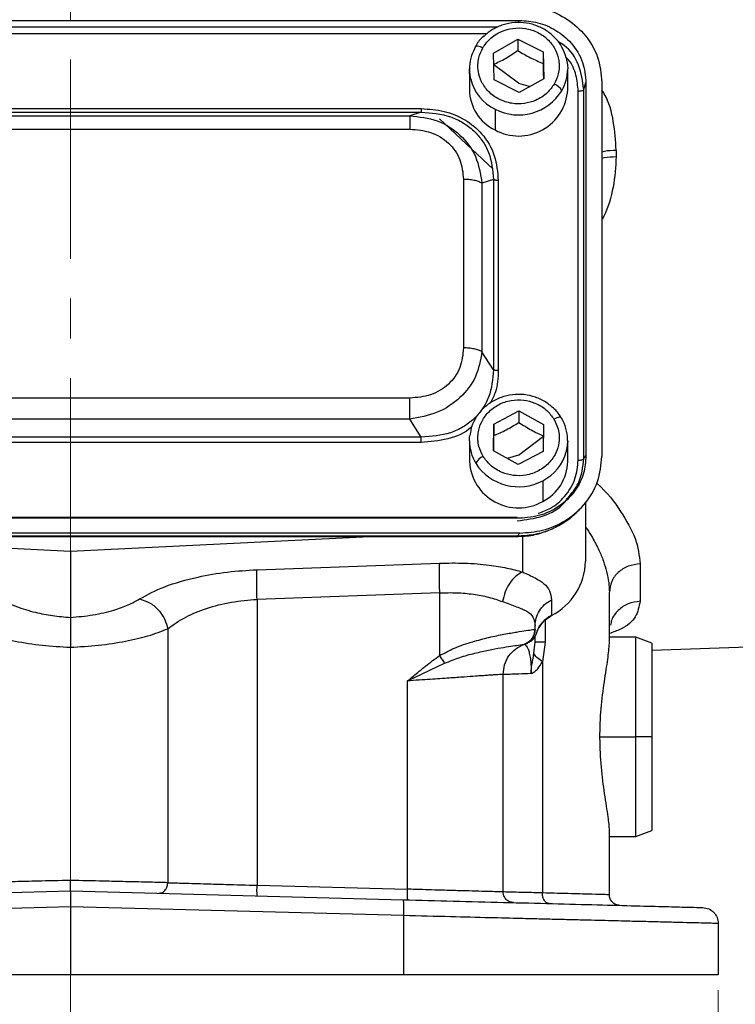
# Model space of a CAD drawing. Header units: inches. Extents: x 0.6 to 16.3, y 0.2 to 11.5.
# Tile 4 of 14: x 4.6 to 6.4, y 4 to 6.5. Entities that reach past the tile are written whole.
import ezdxf

# ---------------------------------------------------------------- set-up
doc = ezdxf.new("R2010")
doc.units = ezdxf.units.IN
doc.header["$MEASUREMENT"] = 0
doc.linetypes.add('CENTERX2', pattern=[0.8, 0.5, -0.1, 0.1, -0.1])
doc.styles.add('SLDTEXTSTYLE0', font='TXT', dxfattribs={"width": 0.75})
doc.dimstyles.new('SLDDIMSTYLE3', dxfattribs={"dimtxt": 0.137795, "dimasz": 0.14, "dimexe": 0, "dimexo": 0.0625, "dimgap": 0.034449, "dimtad": 0, "dimdec": 1, "dimlfac": 1.5, "dimrnd": 1e-09, "dimzin": 12, "dimdsep": 46, "dimtxsty": 'SLDTEXTSTYLE0', "dimblk1": 'CLOSED', "dimblk2": 'CLOSED', "dimsah": 1, "dimcen": 0.09, "dimadec": 0, "dimazin": 3, "dimtfac": 1, "dimtdec": 1, "dimtofl": 0, "dimtmove": 0, "dimatfit": 3, "dimldrblk": 'CLOSED', "dimfxl": 0, "dimfrac": 2, "dimtolj": 1, "dimtzin": 12, "dimarcsym": 0})

# ---------------------------------------------------------------- blocks, each defined once
blk = doc.blocks.new('_Closed')
at = {"color": 0, "linetype": 'ByBlock', "lineweight": -2}
for p, q in [((-1, 0.166667), (0, 0)), ((-1, 0.166667), (-1, -0.166667)), ((0, 0), (-1, -0.166667)), ((0, 0), (-1, 0))]:
    blk.add_line(p, q, dxfattribs=at)
blk = doc.blocks.new('_D_10')
at = {"color": 7, "linetype": 'Continuous', "lineweight": 0}
for p, q in [((3.0924, 4.0735), (3.0924, 3.7308)), ((6.3457, 4.0735), (6.3457, 3.7308)), ((5.4522, 3.9686), (5.4102, 3.9686)), ((5.4102, 3.9686), (5.4102, 3.7499)), ((5.7577, 3.9686), (5.7997, 3.9686)), ((5.7997, 3.9686), (5.7997, 3.7499)), ((3.0924, 3.7702), (5.2894, 3.7702)), ((6.3457, 3.7702), (5.9205, 3.7702)), ((5.4102, 3.7499), (5.4522, 3.7499)), ((5.7997, 3.7499), (5.7577, 3.7499))]:
    blk.add_line(p, q, dxfattribs=at)
at = {"color": 7, "linetype": 'Continuous', "lineweight": 18, "xscale": 0.14, "yscale": 0.14, "rotation": 180.0000000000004}
blk.add_blockref('_Closed', (3.0924, 3.7702, 0.0131), dxfattribs=at)
at = {"color": 7, "linetype": 'Continuous', "lineweight": 18, "xscale": 0.14, "yscale": 0.14}
blk.add_blockref('_Closed', (6.3457, 3.7702, 0.0131), dxfattribs=at)
at = {"color": 7, "linetype": 'Continuous', "lineweight": 18, "char_height": 0.1378, "attachment_point": 1, "style": 'SLDTEXTSTYLE0'}
for s, insert in [('124', (5.4522, 3.9275)), ('4.9', (5.4777, 3.7213))]:
    blk.add_mtext(s, dxfattribs=dict(at, insert=insert))

msp = doc.modelspace()

# ---------------------------------------------------------------- linework, layer by layer
at = {"color": 7, "linetype": 'CENTERX2', "lineweight": 18}
for p, q in [((4.719, 3.5098), (4.719, 9.817)), ((4.719, 4.9345), (4.719, 3.5098))]:
    msp.add_line(p, q, dxfattribs=at)
at = {"color": 7, "linetype": 'Continuous', "lineweight": 25}
for p, q in [((3.5924, 6.5083), (5.8463, 6.5083)), ((5.7811, 6.4262), (5.8425, 6.4613)), ((5.8425, 6.4613), (5.9058, 6.4292)), ((5.8425, 6.4613), (5.8425, 6.4326)), ((5.9058, 6.4292), (5.9076, 6.362)), ((5.9058, 6.4292), (5.9058, 6.4005)), ((5.7829, 6.359), (5.7811, 6.4262)), ((5.721, 6.3864), (5.721, 6.3343)), ((5.9677, 6.3343), (5.9677, 6.3864)), ((5.8462, 6.3269), (5.7829, 6.359)), ((5.9076, 6.362), (5.8462, 6.3269)), ((6.0537, 6.3531), (6.0537, 5.4136)), ((5.9942, 5.4043), (5.9942, 6.3308)), ((6.008, 6.335), (6.0137, 6.352)), ((6.008, 5.4084), (6.008, 6.335)), ((6.0137, 6.352), (6.0137, 5.4147)), ((3.8387, 6.2868), (5.6, 6.2868)), ((5.7855, 6.2853), (5.7855, 6.2332)), ((3.8387, 6.278), (5.6, 6.278)), ((3.8678, 6.2689), (5.571, 6.2689)), ((5.6, 6.278), (5.571, 6.2689)), ((5.6455, 6.2611), (5.781, 6.1346)), ((3.8678, 6.2353), (5.571, 6.2353)), ((6.0896, 6.1827), (6.0896, 6.1663)), ((5.7061, 6.1092), (5.7061, 5.6861)), ((5.7813, 6.1088), (5.7523, 6.0997)), ((5.7813, 6.1088), (5.7813, 5.6314)), ((5.7934, 6.1062), (5.7934, 5.6289)), ((5.7523, 6.0997), (5.7523, 5.6765)), ((5.7813, 5.6314), (5.7523, 5.6765)), ((5.571, 5.56), (3.8678, 5.56)), ((5.7824, 5.4947), (5.8451, 5.5277)), ((5.8451, 5.5277), (5.9071, 5.4935)), ((5.8451, 5.5277), (5.8451, 5.499)), ((5.571, 5.5073), (3.8678, 5.5073)), ((5.6, 5.4621), (5.571, 5.5073)), ((5.7817, 5.4275), (5.7824, 5.4947)), ((5.7824, 5.4947), (5.7824, 5.466)), ((5.9071, 5.4935), (5.9064, 5.4263)), ((5.6, 5.4621), (3.8387, 5.4621)), ((5.6, 5.4483), (3.8387, 5.4483)), ((5.721, 5.4529), (5.721, 5.4008)), ((5.9677, 5.4008), (5.9677, 5.4529)), ((5.8437, 5.3933), (5.7817, 5.4275)), ((5.9064, 5.4263), (5.8437, 5.3933)), ((6.008, 5.4084), (6.0137, 5.4147)), ((5.905, 5.3526), (5.905, 5.3005)), ((6.0124, 5.2997), (6.0124, 5.1502)), ((5.9911, 5.2748), (5.9974, 5.2803)), ((5.9973, 5.2801), (6.0048, 5.2884)), ((5.8463, 5.2584), (3.5924, 5.2584)), ((3.5981, 5.2608), (5.8406, 5.2608)), ((5.8475, 5.2211), (3.5912, 5.2211)), ((5.8475, 5.2211), (5.8406, 5.2135)), ((3.5948, 5.2125), (5.8439, 5.2125)), ((5.8406, 5.2135), (3.5981, 5.2135)), ((3.9671, 5.2125), (4.719, 5.1757)), ((4.719, 5.1757), (5.4709, 5.2125)), ((4.719, 5.1757), (4.719, 5.0093)), ((5.1877, 5.1292), (5.6456, 5.1457)), ((6.1496, 5.1439), (6.1496, 5.0499)), ((5.6456, 5.0711), (5.1877, 5.0547)), ((5.6456, 5.0711), (5.6456, 4.9134)), ((6.0724, 4.9447), (6.0724, 5.0727)), ((5.1877, 5.0547), (5.1877, 4.3369)), ((5.9268, 5.0534), (5.9268, 5.0142)), ((4.9634, 4.9811), (4.9634, 4.3434)), ((5.8857, 4.9797), (5.8857, 4.9881)), ((5.8627, 4.9435), (5.8654, 4.9449)), ((5.8638, 4.9435), (5.8657, 4.9442)), ((5.8829, 4.9187), (5.8857, 4.9476)), ((5.8857, 4.9476), (5.8857, 4.9615)), ((5.9114, 4.9476), (5.9043, 4.8983)), ((6.139, 4.9596), (6.0724, 4.9596)), ((6.179, 4.9451), (6.139, 4.9596)), ((6.139, 4.7096), (6.139, 4.9596)), ((6.179, 4.927), (7.0801, 4.9584)), ((6.179, 4.9451), (6.179, 4.7096)), ((5.8608, 4.9425), (5.863, 4.9432)), ((5.863, 4.9432), (5.8638, 4.9435)), ((5.9043, 4.8983), (5.9043, 4.3177)), ((5.5656, 4.85), (5.6588, 4.8944)), ((5.5656, 4.327), (5.5656, 4.85)), ((5.8057, 4.3201), (5.8057, 4.8665)), ((6.139, 4.4595), (6.139, 4.7096)), ((6.179, 4.7096), (6.139, 4.7096)), ((6.179, 4.7096), (6.179, 4.4741)), ((6.0724, 4.3131), (6.0724, 4.4745)), ((6.0724, 4.4595), (6.139, 4.4595)), ((6.139, 4.4595), (6.179, 4.4741)), ((5.1877, 4.3369), (5.5656, 4.327)), ((3.8831, 4.3007), (4.719, 4.3226)), ((4.719, 4.3226), (5.5549, 4.3007)), ((4.719, 4.2826), (3.8821, 4.2607)), ((5.556, 4.2607), (4.719, 4.2826)), ((4.719, 4.2826), (4.719, 4.1129)), ((5.556, 4.1129), (5.556, 4.2607)), ((6.3457, 4.241), (6.3457, 4.1129)), ((3.8821, 4.1129), (4.719, 4.1129)), ((4.719, 4.1129), (5.556, 4.1129)), ((5.556, 4.1129), (6.3457, 4.1129))]:
    msp.add_line(p, q, dxfattribs=at)
at = {"color": 8, "linetype": 'Continuous', "lineweight": 25}
for p, q in [((5.8443, 6.5023), (5.8463, 6.5083)), ((5.7926, 6.4913), (3.6482, 6.4913)), ((5.7645, 6.4743), (3.6749, 6.4743)), ((5.8444, 6.3505), (5.7819, 6.3969)), ((5.8444, 6.3505), (5.8736, 6.3425)), ((5.8444, 5.4169), (5.9068, 5.4646)), ((5.8444, 5.4169), (5.8158, 5.4087)), ((5.8406, 5.2133), (5.8406, 5.2135)), ((5.8544, 5.214), (5.8544, 5.1236)), ((5.9114, 5.0019), (5.9114, 4.9476)), ((5.8891, 4.9706), (5.8888, 4.9713)), ((6.0489, 4.7096), (6.139, 4.7096))]:
    msp.add_line(p, q, dxfattribs=at)
at = {"color": 7, "linetype": 'Continuous', "lineweight": 25, "flags": 128}
for points in [[(5.736, 6.4414), (5.7364, 6.4427), (5.7374, 6.4436), (5.7392, 6.4441), (5.7415, 6.4441), (5.7443, 6.4436), (5.7476, 6.4426), (5.7511, 6.4413), (5.7547, 6.4396)], [(5.9642, 6.4136), (5.9672, 6.3969), (5.9677, 6.3864)], [(5.7241, 6.361), (5.7215, 6.376), (5.721, 6.3864)], [(5.9518, 5.5094), (5.9514, 5.5107), (5.9504, 5.5116), (5.9486, 5.512), (5.9463, 5.512), (5.9435, 5.5114), (5.9403, 5.5105), (5.9368, 5.5091), (5.9332, 5.5073)], [(5.721, 5.4529), (5.7214, 5.4615), (5.7219, 5.4665)], [(5.9677, 5.4529), (5.9673, 5.4442), (5.9642, 5.4255)], [(5.9263, 5.0128), (5.9266, 5.0131), (5.9268, 5.0142)]]:
    msp.add_lwpolyline(points, dxfattribs=at)
at = {"color": 8, "linetype": 'Continuous', "lineweight": 25}
for centre, radius, start, end in [((5.8587, 6.3866), 0.109, 329.6103, 359.9186), ((5.8364, 6.3893), 0.1158, 194.144, 243.9157), ((5.8302, 5.453), 0.1091, 180.0935, 211.3354), ((5.8521, 5.456), 0.1161, 297.0835, 344.7734)]:
    msp.add_arc(centre, radius, start, end, dxfattribs=at)
at = {"color": 7, "linetype": 'Continuous', "lineweight": 25}
for centre, radius, start, end in [((5.8345, 6.3356), 0.1135, 180.6065, 244.3757), ((5.8447, 6.3412), 0.1232, 241.2416, 356.8244), ((5.8442, 6.3987), 0.1277, 242.6263, 328.2286), ((5.9225, 6.3173), 0.0333, 25.1323, 69.9201), ((5.7677, 5.3821), 0.0339, 111.097, 155.2555), ((5.8441, 5.4077), 0.1233, 183.2288, 299.5765), ((5.8446, 5.4653), 0.1279, 212.663, 298.1837), ((5.8539, 5.4022), 0.1138, 296.6672, 359.2818), ((5.858, 5.1524), 0.1543, 296.448, 359.1655), ((5.9611, 4.9465), 0.0759, 116.9064, 161.5208)]:
    msp.add_arc(centre, radius, start, end, dxfattribs=at)
for points, knots in [([(5.8475, 6.5455), (5.8668, 6.5441), (5.9065, 6.5412), (5.9627, 6.5167), (6.0121, 6.4754), (6.0471, 6.4185), (6.0515, 6.3744), (6.0537, 6.3531)], [0, 0, 0, 0, 0.178178, 0.368078, 0.563081, 0.788865, 1, 1, 1, 1]), ([(5.9639, 6.4142), (5.9613, 6.4225), (5.9558, 6.4395), (5.9396, 6.4621), (5.9182, 6.4812), (5.8925, 6.4949), (5.8641, 6.5026), (5.8345, 6.5038), (5.8054, 6.4981), (5.7788, 6.4868), (5.7645, 6.4748), (5.7577, 6.469)], [0, 0, 0, 0, 0.1037956, 0.2157025, 0.3279083, 0.4405365, 0.5535923, 0.6670065, 0.780676, 0.8944429, 1, 1, 1, 1]), ([(5.8463, 6.5083), (5.862, 6.5071), (5.8942, 6.5047), (5.9398, 6.4848), (5.98, 6.4513), (6.0084, 6.4051), (6.012, 6.3693), (6.0137, 6.352)], [0, 0, 0, 0, 0.178178, 0.368078, 0.563081, 0.788865, 1, 1, 1, 1]), ([(5.7547, 6.4396), (5.7601, 6.4471), (5.7721, 6.4642), (5.799, 6.4811), (5.8303, 6.4898), (5.8623, 6.4895), (5.894, 6.4793), (5.9204, 6.46), (5.9381, 6.4351), (5.9473, 6.4058), (5.9467, 6.3756), (5.9379, 6.3569), (5.934, 6.3486)], [0, 0, 0, 0, 0.090412, 0.204776, 0.295189, 0.394898, 0.5, 0.605102, 0.704811, 0.795224, 0.909588, 1, 1, 1, 1]), ([(5.7577, 6.469), (5.7571, 6.4686), (5.7489, 6.4624), (5.7415, 6.4531), (5.7371, 6.4435), (5.7366, 6.4425)], [0, 0, 0, 0, 0.060124, 0.897873, 1, 1, 1, 1]), ([(5.7366, 6.4425), (5.7328, 6.4351), (5.7245, 6.4194), (5.7205, 6.3928), (5.7205, 6.3722), (5.7241, 6.3619), (5.7246, 6.3604)], [0, 0, 0, 0, 0.289038, 0.61691, 0.943552, 1, 1, 1, 1]), ([(5.934, 6.3486), (5.9287, 6.341), (5.9166, 6.3239), (5.8898, 6.307), (5.8584, 6.2983), (5.8265, 6.2986), (5.7947, 6.3089), (5.7683, 6.3282), (5.7506, 6.353), (5.7414, 6.3823), (5.742, 6.4126), (5.7508, 6.4313), (5.7547, 6.4396)], [0, 0, 0, 0, 0.090412, 0.204776, 0.295189, 0.394898, 0.5, 0.605102, 0.704811, 0.795224, 0.909588, 1, 1, 1, 1]), ([(5.7811, 6.3975), (5.7913, 6.4024), (5.8118, 6.4121), (5.8323, 6.4257), (5.8425, 6.4326)], [0, 0, 0, 0, 0.499067, 1, 1, 1, 1]), ([(5.8425, 6.4326), (5.853, 6.4263), (5.8741, 6.4136), (5.8952, 6.4049), (5.9058, 6.4005)], [0, 0, 0, 0, 0.499067, 1, 1, 1, 1]), ([(5.9058, 6.4005), (5.9061, 6.3881), (5.9064, 6.3742), (5.9068, 6.3626), (5.9068, 6.3615)], [0, 0, 0, 0, 0.900991, 1, 1, 1, 1]), ([(5.6, 6.2868), (5.6193, 6.2856), (5.6576, 6.2831), (5.7109, 6.2612), (5.7566, 6.2235), (5.788, 6.1694), (5.7916, 6.1274), (5.7934, 6.1062)], [0, 0, 0, 0, 0.188885, 0.37415, 0.55989, 0.779161, 1, 1, 1, 1]), ([(5.571, 6.2689), (5.5947, 6.2663), (5.6413, 6.2611), (5.7, 6.2232), (5.7414, 6.1676), (5.7486, 6.1225), (5.7523, 6.0997)], [0, 0, 0, 0, 0.254195, 0.499999, 0.745803, 1, 1, 1, 1]), ([(5.6, 6.278), (5.6251, 6.276), (5.662, 6.2731), (5.7053, 6.2523), (5.7327, 6.2319), (5.7544, 6.2065), (5.7765, 6.1662), (5.7794, 6.1319), (5.7813, 6.1088)], [0, 0, 0, 0, 0.257877, 0.380577, 0.500005, 0.61912, 0.74214, 1, 1, 1, 1]), ([(5.571, 6.2353), (5.5889, 6.2339), (5.6159, 6.2316), (5.648, 6.2164), (5.6691, 6.2008), (5.6858, 6.1812), (5.7021, 6.1512), (5.7045, 6.126), (5.7061, 6.1092)], [0, 0, 0, 0, 0.250072, 0.375279, 0.5, 0.624721, 0.749928, 1, 1, 1, 1]), ([(5.7061, 5.6861), (5.7045, 5.6693), (5.7021, 5.6442), (5.6858, 5.6142), (5.6691, 5.5945), (5.648, 5.5789), (5.6159, 5.5637), (5.5889, 5.5615), (5.571, 5.56)], [0, 0, 0, 0, 0.250072, 0.375279, 0.5, 0.624721, 0.749928, 1, 1, 1, 1]), ([(5.7523, 5.6765), (5.7486, 5.6552), (5.7414, 5.6132), (5.7, 5.5592), (5.6413, 5.5197), (5.5947, 5.5115), (5.571, 5.5073)], [0, 0, 0, 0, 0.254196, 0.5, 0.745804, 1, 1, 1, 1]), ([(5.7813, 5.6314), (5.7794, 5.6078), (5.7765, 5.5731), (5.7545, 5.5324), (5.7327, 5.5069), (5.7054, 5.4866), (5.662, 5.4662), (5.6251, 5.4638), (5.6, 5.4621)], [0, 0, 0, 0, 0.257877, 0.380577, 0.500005, 0.61912, 0.74214, 1, 1, 1, 1]), ([(5.9347, 5.5321), (5.9278, 5.5383), (5.9137, 5.5509), (5.8872, 5.5632), (5.8585, 5.5698), (5.8289, 5.5696), (5.8, 5.5628), (5.7737, 5.5497), (5.7513, 5.5311), (5.7345, 5.5079), (5.7247, 5.4859), (5.7233, 5.4717), (5.7228, 5.4668)], [0, 0, 0, 0, 0.1024822, 0.207173, 0.3122525, 0.4176485, 0.5232605, 0.6289315, 0.7345073, 0.8398125, 0.9446987, 1, 1, 1, 1]), ([(5.7555, 5.4137), (5.7515, 5.4219), (5.7423, 5.4405), (5.7412, 5.4707), (5.7499, 5.5002), (5.7672, 5.5253), (5.7933, 5.545), (5.8249, 5.5557), (5.8568, 5.5565), (5.8883, 5.5482), (5.9154, 5.5317), (5.9278, 5.5148), (5.9332, 5.5073)], [0, 0, 0, 0, 0.090412, 0.204776, 0.295189, 0.394898, 0.5, 0.605102, 0.704811, 0.795224, 0.909588, 1, 1, 1, 1]), ([(5.9513, 5.5106), (5.9467, 5.5184), (5.942, 5.5263), (5.9349, 5.532), (5.9347, 5.5321)], [0, 0, 0, 0, 0.981973, 1, 1, 1, 1]), ([(5.9332, 5.5073), (5.9372, 5.4991), (5.9464, 5.4805), (5.9475, 5.4503), (5.9388, 5.4208), (5.9215, 5.3957), (5.8954, 5.376), (5.8639, 5.3653), (5.8319, 5.3645), (5.8004, 5.3728), (5.7733, 5.3893), (5.761, 5.4062), (5.7555, 5.4137)], [0, 0, 0, 0, 0.090412, 0.204776, 0.295189, 0.394898, 0.5, 0.605102, 0.704811, 0.795224, 0.909588, 1, 1, 1, 1]), ([(5.7824, 5.466), (5.7928, 5.4705), (5.8137, 5.4795), (5.8346, 5.4925), (5.8451, 5.499)], [0, 0, 0, 0, 0.499067, 1, 1, 1, 1]), ([(5.8451, 5.499), (5.8554, 5.4924), (5.876, 5.479), (5.8967, 5.4696), (5.9071, 5.4649)], [0, 0, 0, 0, 0.499067, 1, 1, 1, 1]), ([(5.9636, 5.4249), (5.9641, 5.4262), (5.9679, 5.4362), (5.9685, 5.4567), (5.9641, 5.4839), (5.9576, 5.5024), (5.9516, 5.5102), (5.9513, 5.5106)], [0, 0, 0, 0, 0.0472, 0.360095, 0.672001, 0.983486, 1, 1, 1, 1]), ([(5.782, 5.4273), (5.782, 5.4283), (5.7821, 5.4398), (5.7822, 5.4535), (5.7824, 5.466)], [0, 0, 0, 0, 0.087968, 1, 1, 1, 1]), ([(6.0137, 5.4147), (6.0125, 5.4001), (6.01, 5.37), (5.9886, 5.3274), (5.9527, 5.2899), (5.9032, 5.2634), (5.8649, 5.26), (5.8463, 5.2584)], [0, 0, 0, 0, 0.178178, 0.368078, 0.563081, 0.788865, 1, 1, 1, 1]), ([(5.8475, 5.2211), (5.8668, 5.2225), (5.9065, 5.2255), (5.9627, 5.25), (6.0121, 5.2913), (6.0471, 5.3482), (6.0515, 5.3923), (6.0537, 5.4136)], [0, 0, 0, 0, 0.178178, 0.368078, 0.563081, 0.788865, 1, 1, 1, 1]), ([(5.8406, 5.2521), (5.8628, 5.2547), (5.906, 5.2598), (5.9505, 5.284), (5.9642, 5.3042), (5.9665, 5.3077)], [0, 0, 0, 0, 0.467286, 0.907987, 1, 1, 1, 1]), ([(5.9966, 5.2807), (5.9923, 5.2758), (5.9801, 5.2617), (5.9541, 5.2433), (5.9198, 5.2264), (5.8813, 5.2154), (5.8543, 5.2141), (5.8406, 5.2135)], [0, 0, 0, 0, 0.114142, 0.326377, 0.544618, 0.769091, 1, 1, 1, 1]), ([(5.8376, 5.2126), (5.8521, 5.2131), (5.8795, 5.2139), (5.9053, 5.2228), (5.9174, 5.227)], [0, 0, 0, 0, 0.5295515, 1, 1, 1, 1]), ([(5.6456, 5.1457), (5.667, 5.146), (5.7101, 5.1467), (5.7671, 5.1417), (5.8159, 5.134), (5.8416, 5.1271), (5.8544, 5.1236)], [0, 0, 0, 0, 0.2763426, 0.5572042, 0.7791057, 1, 1, 1, 1]), ([(4.8926, 5.0557), (4.9123, 5.0664), (4.9519, 5.0879), (5.0311, 5.1104), (5.1117, 5.1246), (5.1627, 5.1277), (5.1877, 5.1292)], [0, 0, 0, 0, 0.2828599, 0.5685916, 0.7885827, 1, 1, 1, 1]), ([(5.8544, 5.1236), (5.8486, 5.1205), (5.8369, 5.1141), (5.8218, 5.096), (5.8099, 5.0738), (5.8062, 5.0573), (5.8043, 5.0491)], [0, 0, 0, 0, 0.250006, 0.499998, 0.750005, 1, 1, 1, 1]), ([(5.8544, 5.1236), (5.8655, 5.1185), (5.888, 5.1082), (5.91, 5.0942), (5.9243, 5.077), (5.926, 5.0613), (5.9268, 5.0534)], [0, 0, 0, 0, 0.235853, 0.476927, 0.735796, 1, 1, 1, 1]), ([(5.6456, 5.0711), (5.6602, 5.0715), (5.6894, 5.0721), (5.7313, 5.0681), (5.7707, 5.0608), (5.793, 5.053), (5.8043, 5.0491)], [0, 0, 0, 0, 0.246548, 0.494832, 0.74232, 1, 1, 1, 1]), ([(4.5455, 5.0557), (4.5573, 5.0492), (4.5807, 5.0363), (4.6267, 5.0226), (4.6735, 5.0133), (4.7039, 5.0106), (4.719, 5.0093)], [0, 0, 0, 0, 0.286363, 0.567325, 0.784865, 1, 1, 1, 1]), ([(4.719, 5.0093), (4.7381, 5.0111), (4.7769, 5.0147), (4.8262, 5.0265), (4.8656, 5.0404), (4.8836, 5.0506), (4.8926, 5.0557)], [0, 0, 0, 0, 0.270869, 0.553018, 0.777831, 1, 1, 1, 1]), ([(4.8926, 5.0557), (4.9017, 5.053), (4.9198, 5.0476), (4.9418, 5.0276), (4.957, 5.0046), (4.9613, 4.9889), (4.9634, 4.9811)], [0, 0, 0, 0, 0.279691, 0.559364, 0.779672, 1, 1, 1, 1]), ([(4.9634, 4.9811), (4.9775, 4.9912), (5.0041, 5.0103), (5.06, 5.033), (5.1215, 5.049), (5.1661, 5.0528), (5.1877, 5.0547)], [0, 0, 0, 0, 0.273379, 0.513412, 0.76307, 1, 1, 1, 1]), ([(5.8043, 5.0491), (5.8165, 5.0447), (5.8407, 5.0359), (5.8665, 5.0255), (5.8829, 5.0112), (5.8848, 4.9958), (5.8857, 4.9881)], [0, 0, 0, 0, 0.247971, 0.49533, 0.745303, 1, 1, 1, 1]), ([(4.719, 5.0093), (4.719, 5.0058), (4.719, 4.9987), (4.7191, 4.9805), (4.7191, 4.9586), (4.719, 4.9425), (4.719, 4.9345)], [0, 0, 0, 0, 0.25009, 0.500112, 0.750087, 1, 1, 1, 1]), ([(5.8905, 4.9717), (5.8911, 4.9741), (5.8936, 4.9835), (5.9049, 4.9973), (5.9171, 5.0089), (5.9254, 5.012), (5.9264, 5.0124)], [0, 0, 0, 0, 0.137978, 0.543202, 0.944799, 1, 1, 1, 1]), ([(4.4746, 4.9811), (4.4901, 4.9749), (4.5196, 4.9631), (4.5803, 4.9491), (4.6469, 4.9389), (4.6953, 4.9359), (4.719, 4.9345)], [0, 0, 0, 0, 0.265871, 0.504233, 0.757205, 1, 1, 1, 1]), ([(4.719, 4.9345), (4.7427, 4.9359), (4.7911, 4.9389), (4.8577, 4.9491), (4.9185, 4.9631), (4.9479, 4.9749), (4.9634, 4.9811)], [0, 0, 0, 0, 0.242802, 0.495767, 0.734139, 1, 1, 1, 1]), ([(5.6456, 4.9134), (5.6582, 4.9201), (5.6855, 4.9345), (5.7286, 4.9486), (5.771, 4.9597), (5.8089, 4.9676), (5.8405, 4.973), (5.8646, 4.9767), (5.8815, 4.979), (5.8842, 4.9794), (5.8856, 4.9797)], [0, 0, 0, 0, 0.109955, 0.238117, 0.361158, 0.48702, 0.613615, 0.734381, 0.863142, 1, 1, 1, 1]), ([(5.859, 4.9419), (5.8632, 4.9439), (5.8715, 4.9478), (5.8799, 4.9579), (5.8848, 4.9688), (5.8854, 4.976), (5.8856, 4.9797)], [0, 0, 0, 0, 0.27977, 0.559537, 0.779763, 1, 1, 1, 1]), ([(5.8891, 4.9706), (5.8883, 4.9677), (5.8866, 4.9621), (5.8816, 4.9547), (5.8746, 4.9482), (5.8687, 4.9455), (5.8657, 4.9442)], [0, 0, 0, 0, 0.251921, 0.503166, 0.752497, 1, 1, 1, 1]), ([(5.883, 4.965), (5.8831, 4.9653), (5.884, 4.9672), (5.8849, 4.9705), (5.8852, 4.9733), (5.8853, 4.9746)], [0, 0, 0, 0, 0.062447, 0.575795, 1, 1, 1, 1]), ([(5.8857, 4.9797), (5.8857, 4.9797), (5.8857, 4.9797), (5.8857, 4.9797), (5.8856, 4.9797)], [0, 0, 0, 0, 0.560001, 1, 1, 1, 1]), ([(6.0724, 4.4745), (6.0724, 4.4745), (6.0724, 4.4846), (6.0697, 4.5089), (6.0606, 4.5638), (6.0515, 4.6325), (6.0476, 4.7068), (6.051, 4.7814), (6.0596, 4.8493), (6.0696, 4.9073), (6.0714, 4.9322), (6.0724, 4.9447)], [0, 0, 0, 0, 0.000002, 0.110557, 0.24436, 0.370146, 0.49546, 0.620748, 0.74649, 0.872816, 1, 1, 1, 1]), ([(5.6588, 4.8944), (5.6715, 4.8995), (5.6971, 4.9098), (5.7349, 4.9199), (5.77, 4.9277), (5.8106, 4.9352), (5.8493, 4.9406), (5.8558, 4.9415), (5.859, 4.9419)], [0, 0, 0, 0, 0.122649, 0.2480497, 0.3744036, 0.5006209, 0.751108, 1, 1, 1, 1]), ([(5.859, 4.9419), (5.859, 4.942), (5.859, 4.942), (5.859, 4.942), (5.859, 4.942)], [0, 0, 0, 0, 0.559986, 1, 1, 1, 1]), ([(5.859, 4.942), (5.8595, 4.9417), (5.8605, 4.9412), (5.8661, 4.9354), (5.8706, 4.9237), (5.8736, 4.9108), (5.8754, 4.8951), (5.8761, 4.8805), (5.8761, 4.873), (5.8761, 4.8692)], [0, 0, 0, 0, 0.283842, 0.551774, 0.675697, 0.791595, 0.898594, 0.949597, 1, 1, 1, 1]), ([(5.5656, 4.85), (5.5754, 4.8582), (5.5876, 4.8683), (5.6025, 4.8804), (5.6137, 4.8894), (5.628, 4.9006), (5.6399, 4.9093), (5.6456, 4.9134)], [0, 0, 0, 0, 0.3753924, 0.4646941, 0.5660259, 0.793886, 1, 1, 1, 1]), ([(5.8761, 4.8692), (5.8761, 4.8692), (5.8761, 4.8692), (5.8761, 4.8692), (5.8761, 4.8692), (5.8761, 4.8692), (5.8761, 4.8692), (5.8761, 4.8692), (5.8761, 4.8692), (5.8761, 4.8692), (5.8761, 4.8692), (5.8761, 4.8693), (5.8761, 4.8695), (5.8761, 4.8702), (5.8761, 4.871), (5.8761, 4.8716), (5.8761, 4.8719), (5.8761, 4.8723), (5.8761, 4.873), (5.8762, 4.8742), (5.8762, 4.8759), (5.8764, 4.8783), (5.8767, 4.8818), (5.8773, 4.8867), (5.8784, 4.8941), (5.8805, 4.905), (5.882, 4.9135), (5.8829, 4.9187)], [0, 0, 0, 0, 0.000387, 0.000578, 0.000598, 0.000604, 0.00061, 0.000616, 0.000623, 0.000645, 0.000834, 0.001712, 0.0032, 0.013797, 0.042063, 0.050351, 0.053046, 0.057814, 0.073009, 0.095051, 0.126704, 0.171958, 0.23677, 0.330287, 0.467534, 0.674709, 1, 1, 1, 1]), ([(5.8761, 4.8692), (5.8776, 4.8696), (5.8806, 4.8704), (5.8862, 4.8742), (5.8949, 4.8822), (5.9006, 4.8919), (5.9043, 4.8983)], [0, 0, 0, 0, 0.139695, 0.274003, 0.528904, 1, 1, 1, 1]), ([(5.9043, 4.8983), (5.8991, 4.9019), (5.8888, 4.9092), (5.8849, 4.9155), (5.8829, 4.9187)], [0, 0, 0, 0, 0.499995, 1, 1, 1, 1]), ([(5.8057, 4.8665), (5.8049, 4.8665), (5.8032, 4.8664), (5.792, 4.8656), (5.7791, 4.8647), (5.767, 4.8639), (5.7527, 4.8629), (5.7336, 4.8616), (5.7069, 4.8597), (5.6691, 4.857), (5.6212, 4.8538), (5.5849, 4.8513), (5.5656, 4.85)], [0, 0, 0, 0, 0.120069, 0.24333, 0.306236, 0.369949, 0.434472, 0.499807, 0.598871, 0.71527, 0.848986, 1, 1, 1, 1]), ([(5.8057, 4.8665), (5.8065, 4.8666), (5.8082, 4.8666), (5.822, 4.8672), (5.8436, 4.868), (5.8652, 4.8688), (5.8761, 4.8692)], [0, 0, 0, 0, 0.241762, 0.48901, 0.741753, 1, 1, 1, 1]), ([(4.719, 4.3492), (4.691, 4.3486), (4.6427, 4.3474), (4.5749, 4.3458), (4.518, 4.3445), (4.4887, 4.3438), (4.4746, 4.3434)], [0, 0, 0, 0, 0.290781, 0.49998, 0.761257, 1, 1, 1, 1]), ([(4.719, 4.3226), (4.719, 4.3228), (4.719, 4.3233), (4.719, 4.3271), (4.719, 4.3318), (4.719, 4.3367), (4.719, 4.3427), (4.719, 4.347), (4.719, 4.3492)], [0, 0, 0, 0, 0.188695, 0.417745, 0.548027, 0.688535, 0.839188, 1, 1, 1, 1]), ([(4.9634, 4.3434), (4.9494, 4.3438), (4.92, 4.3445), (4.8632, 4.3458), (4.7953, 4.3474), (4.7471, 4.3486), (4.719, 4.3492)], [0, 0, 0, 0, 0.238745, 0.50002, 0.709221, 1, 1, 1, 1]), ([(4.9405, 4.3168), (4.9438, 4.3172), (4.9505, 4.3181), (4.958, 4.3252), (4.9626, 4.3341), (4.9631, 4.3403), (4.9634, 4.3434)], [0, 0, 0, 0, 0.2796, 0.55921, 0.77958, 1, 1, 1, 1]), ([(4.9634, 4.3434), (4.9762, 4.3431), (5.003, 4.3423), (5.0547, 4.3408), (5.1172, 4.339), (5.1612, 4.3377), (5.1877, 4.3369)], [0, 0, 0, 0, 0.2378387, 0.5000445, 0.6986021, 1, 1, 1, 1]), ([(5.8057, 4.3201), (5.8049, 4.3201), (5.8032, 4.3202), (5.7897, 4.3206), (5.7679, 4.3212), (5.7381, 4.322), (5.7014, 4.3231), (5.6659, 4.3241), (5.6322, 4.3251), (5.6012, 4.326), (5.5781, 4.3267), (5.5656, 4.327)], [0, 0, 0, 0, 0.120184, 0.243549, 0.370099, 0.499836, 0.619303, 0.749802, 0.818957, 0.90236, 1, 1, 1, 1]), ([(4.719, 4.3226), (4.719, 4.3224), (4.719, 4.3221), (4.719, 4.3187), (4.719, 4.3114), (4.719, 4.2983), (4.719, 4.2879), (4.719, 4.2826)], [0, 0, 0, 0, 0.136273, 0.26534, 0.500864, 0.749263, 1, 1, 1, 1]), ([(5.9043, 4.3177), (5.8893, 4.3181), (5.8601, 4.3188), (5.8295, 4.3195), (5.8094, 4.32), (5.8069, 4.3201), (5.8057, 4.3201)], [0, 0, 0, 0, 0.256477, 0.50002, 0.751883, 1, 1, 1, 1]), ([(5.9213, 4.2911), (5.9187, 4.2916), (5.9136, 4.2928), (5.908, 4.2999), (5.9048, 4.3086), (5.9045, 4.3147), (5.9043, 4.3177)], [0, 0, 0, 0, 0.279634, 0.559249, 0.779637, 1, 1, 1, 1]), ([(6.0724, 4.3131), (6.0703, 4.3132), (6.066, 4.3133), (6.0318, 4.3142), (5.9796, 4.3157), (5.9298, 4.317), (5.9043, 4.3177)], [0, 0, 0, 0, 0.2481, 0.499972, 0.743508, 1, 1, 1, 1]), ([(5.5549, 4.3007), (5.5969, 4.2996), (5.6828, 4.2973), (5.8096, 4.294), (5.9323, 4.2908), (6.0448, 4.2879), (6.1408, 4.2853), (6.2164, 4.2834), (6.2691, 4.282), (6.301, 4.2811), (6.3049, 4.281), (6.3067, 4.281)], [0, 0, 0, 0, 0.104888, 0.214962, 0.329019, 0.445563, 0.562884, 0.677205, 0.789044, 0.897016, 1, 1, 1, 1]), ([(6.3457, 4.241), (6.343, 4.2411), (6.3376, 4.2412), (6.3007, 4.2422), (6.2581, 4.2432), (6.2184, 4.2442), (6.1715, 4.2454), (6.1264, 4.2465), (6.0863, 4.2475), (6.0533, 4.2483), (6.0178, 4.2492), (5.9797, 4.2501), (5.9391, 4.2511), (5.896, 4.2522), (5.8406, 4.2536), (5.7669, 4.2554), (5.6686, 4.2579), (5.5954, 4.2597), (5.556, 4.2607)], [0, 0, 0, 0, 0.1201131, 0.2434029, 0.3063113, 0.3700173, 0.4345211, 0.4998229, 0.5339287, 0.5690224, 0.6051039, 0.6421733, 0.6802306, 0.7192757, 0.7593087, 0.8259199, 0.9061532, 1, 1, 1, 1])]:
    msp.add_open_spline(points, degree=3, knots=knots, dxfattribs=at)
at = {"color": 8, "linetype": 'Continuous', "lineweight": 25}
for points, knots in [([(6.008, 6.335), (6.0052, 6.3557), (5.9996, 6.3959), (5.9721, 6.4386), (5.9484, 6.4523), (5.9429, 6.4556)], [0, 0, 0, 0, 0.447496, 0.869532, 1, 1, 1, 1]), ([(5.9942, 6.3308), (5.9929, 6.3442), (5.9903, 6.3715), (5.978, 6.4013), (5.9654, 6.4138), (5.9632, 6.416)], [0, 0, 0, 0, 0.438942, 0.903108, 1, 1, 1, 1]), ([(6.0896, 6.1827), (6.0879, 6.2065), (6.0846, 6.2541), (6.0712, 6.3062), (6.0557, 6.3302), (6.0537, 6.3333)], [0, 0, 0, 0, 0.46484, 0.930102, 1, 1, 1, 1]), ([(6.0537, 6.1785), (6.0557, 6.1791), (6.0659, 6.182), (6.079, 6.1824), (6.0896, 6.1827)], [0, 0, 0, 0, 0.196962, 1, 1, 1, 1]), ([(6.0896, 6.1663), (6.0879, 6.1406), (6.0845, 6.0891), (6.0686, 6.0362), (6.0553, 6.0104), (6.0537, 6.0074)], [0, 0, 0, 0, 0.467939, 0.937598, 1, 1, 1, 1]), ([(6.0537, 6.1621), (6.0557, 6.1627), (6.0659, 6.1656), (6.079, 6.166), (6.0896, 6.1663)], [0, 0, 0, 0, 0.1969625, 1, 1, 1, 1]), ([(5.7934, 5.6289), (5.7927, 5.6106), (5.7915, 5.5822), (5.7781, 5.557), (5.7734, 5.548)], [0, 0, 0, 0, 0.643431, 1, 1, 1, 1]), ([(5.7282, 5.4898), (5.7274, 5.4889), (5.7119, 5.4724), (5.6667, 5.4543), (5.6223, 5.4503), (5.6, 5.4483)], [0, 0, 0, 0, 0.0256161, 0.5110735, 1, 1, 1, 1]), ([(5.8938, 5.2708), (5.9044, 5.2747), (5.9297, 5.2838), (5.9631, 5.3134), (5.9893, 5.3554), (5.9926, 5.3883), (5.9942, 5.4043)], [0, 0, 0, 0, 0.182563, 0.434582, 0.72623, 1, 1, 1, 1]), ([(5.9665, 5.3077), (5.9772, 5.3202), (6.0021, 5.3493), (6.0059, 5.3869), (6.008, 5.4084)], [0, 0, 0, 0, 0.427342, 1, 1, 1, 1]), ([(6.0402, 5.3467), (6.0407, 5.3462), (6.0675, 5.3235), (6.1019, 5.2754), (6.1423, 5.2066), (6.1471, 5.1648), (6.1496, 5.1439)], [0, 0, 0, 0, 0.0066895, 0.3392596, 0.6700265, 1, 1, 1, 1]), ([(6.0124, 5.2376), (6.0139, 5.2354), (6.0204, 5.2261), (6.032, 5.2063), (6.0461, 5.1795), (6.0577, 5.151), (6.0661, 5.1239), (6.0714, 5.0976), (6.072, 5.0808), (6.0724, 5.0727)], [0, 0, 0, 0, 0.0375097, 0.1619121, 0.3457046, 0.5084897, 0.6703379, 0.8398789, 1, 1, 1, 1]), ([(6.1496, 5.0499), (6.147, 5.0366), (6.1417, 5.0099), (6.1133, 4.9835), (6.0821, 4.9724), (6.0724, 4.9689)], [0, 0, 0, 0, 0.406373, 0.814211, 1, 1, 1, 1]), ([(6.1496, 5.0499), (6.1393, 5.0485), (6.1189, 5.0457), (6.0938, 5.0282), (6.0782, 5.0083), (6.0761, 4.9943), (6.0755, 4.9899)], [0, 0, 0, 0, 0.288243, 0.576486, 0.864729, 1, 1, 1, 1])]:
    msp.add_open_spline(points, degree=3, knots=knots, dxfattribs=at)
at = {"color": 7, "linetype": 'Continuous', "lineweight": 25}
for points in [[(5.9942, 6.3308), (5.9959, 6.3309), (5.9991, 6.331), (6.0034, 6.332), (6.0067, 6.3333), (6.0076, 6.3344), (6.008, 6.335)], [(5.6, 6.2868), (5.6, 6.2857), (5.6, 6.2835), (5.6, 6.2808), (5.6, 6.2789), (5.6, 6.2783), (5.6, 6.278)], [(5.571, 6.2689), (5.571, 6.2678), (5.571, 6.2657), (5.571, 6.2581), (5.571, 6.248), (5.571, 6.2396), (5.571, 6.2353)], [(5.7523, 6.0997), (5.7496, 6.101), (5.7444, 6.1038), (5.733, 6.1068), (5.72, 6.1088), (5.7107, 6.1091), (5.7061, 6.1092)], [(5.7934, 6.1062), (5.7922, 6.1063), (5.7898, 6.1063), (5.7864, 6.1069), (5.7834, 6.1077), (5.782, 6.1084), (5.7813, 6.1088)], [(5.7523, 5.6765), (5.7496, 5.6779), (5.7444, 5.6807), (5.733, 5.6837), (5.72, 5.6857), (5.7107, 5.686), (5.7061, 5.6861)], [(5.7934, 5.6289), (5.7922, 5.6289), (5.7898, 5.629), (5.7864, 5.6295), (5.7834, 5.6303), (5.782, 5.631), (5.7813, 5.6314)], [(5.571, 5.5073), (5.571, 5.5111), (5.571, 5.5188), (5.571, 5.5324), (5.571, 5.5466), (5.571, 5.5555), (5.571, 5.56)], [(5.6, 5.4483), (5.6, 5.4495), (5.6, 5.4518), (5.6, 5.4555), (5.6, 5.4591), (5.6, 5.4611), (5.6, 5.4621)], [(5.9942, 5.4043), (5.9959, 5.4043), (5.9991, 5.4044), (6.0034, 5.4054), (6.0067, 5.4067), (6.0076, 5.4078), (6.008, 5.4084)], [(5.6456, 5.1457), (5.6454, 5.1422), (5.6449, 5.1351), (5.6447, 5.117), (5.6449, 5.0952), (5.6454, 5.0792), (5.6456, 5.0711)], [(6.1496, 5.1439), (6.1394, 5.1426), (6.119, 5.1399), (6.0935, 5.1233), (6.0758, 5.1001), (6.0735, 5.0818), (6.0724, 5.0727)], [(5.1877, 5.0547), (5.1875, 5.0627), (5.187, 5.0787), (5.1868, 5.1005), (5.187, 5.1186), (5.1875, 5.1257), (5.1877, 5.1292)], [(5.8857, 4.9881), (5.8862, 4.9947), (5.8873, 5.008), (5.896, 5.0263), (5.909, 5.0424), (5.9208, 5.0497), (5.9268, 5.0534)], [(5.8857, 4.9797), (5.8853, 4.9756), (5.8846, 4.9673), (5.8788, 4.9563), (5.8703, 4.9471), (5.8628, 4.9437), (5.859, 4.942)], [(5.9114, 4.9476), (5.9076, 4.9476), (5.9, 4.9476), (5.892, 4.9476), (5.8867, 4.9476), (5.886, 4.9476), (5.8857, 4.9476)], [(5.8057, 4.8665), (5.8064, 4.8747), (5.8079, 4.8912), (5.8194, 4.9134), (5.8365, 4.9317), (5.8515, 4.9385), (5.859, 4.9419)], [(5.6456, 4.9134), (5.648, 4.91), (5.6529, 4.9032), (5.6568, 4.8973), (5.6588, 4.8944)], [(5.1884, 4.3103), (5.1883, 4.3107), (5.1879, 4.3115), (5.1876, 4.3177), (5.1875, 4.3265), (5.1877, 4.3334), (5.1877, 4.3369)], [(5.5663, 4.3004), (5.5661, 4.3008), (5.5658, 4.3016), (5.5655, 4.3078), (5.5654, 4.3166), (5.5655, 4.3236), (5.5656, 4.327)], [(5.8317, 4.2934), (5.8282, 4.2939), (5.8214, 4.2949), (5.8128, 4.3011), (5.8069, 4.3098), (5.8061, 4.3167), (5.8057, 4.3201)], [(6.0983, 4.2865), (6.0949, 4.2869), (6.0881, 4.2879), (6.0795, 4.2941), (6.0735, 4.3028), (6.0727, 4.3097), (6.0724, 4.3131)], [(5.556, 4.2607), (5.5561, 4.2659), (5.5563, 4.2764), (5.5562, 4.2896), (5.5557, 4.2989), (5.5552, 4.3001), (5.5549, 4.3007)], [(6.3067, 4.281), (6.3119, 4.2803), (6.3222, 4.2788), (6.335, 4.2696), (6.344, 4.2565), (6.3451, 4.2462), (6.3457, 4.241)]]:
    msp.add_open_spline(points, degree=3, dxfattribs=at)

# ---------------------------------------------------------------- dimensions: what is measured, and where the dimension line sits
at = {"color": 7, "linetype": 'Continuous', "lineweight": 18}
dim = msp.add_linear_dim(base=(6.3457, 3.7702), p1=(3.0924, 4.1129), p2=(6.3457, 4.1129), dimstyle='SLDDIMSTYLE3', dxfattribs=at)
dim.commit()
dim.dimension.update_dxf_attribs({"geometry": '_D_10', "text_midpoint": (5.605, 3.7702), "dimtype": 160})

doc.saveas('drawing.dxf')
